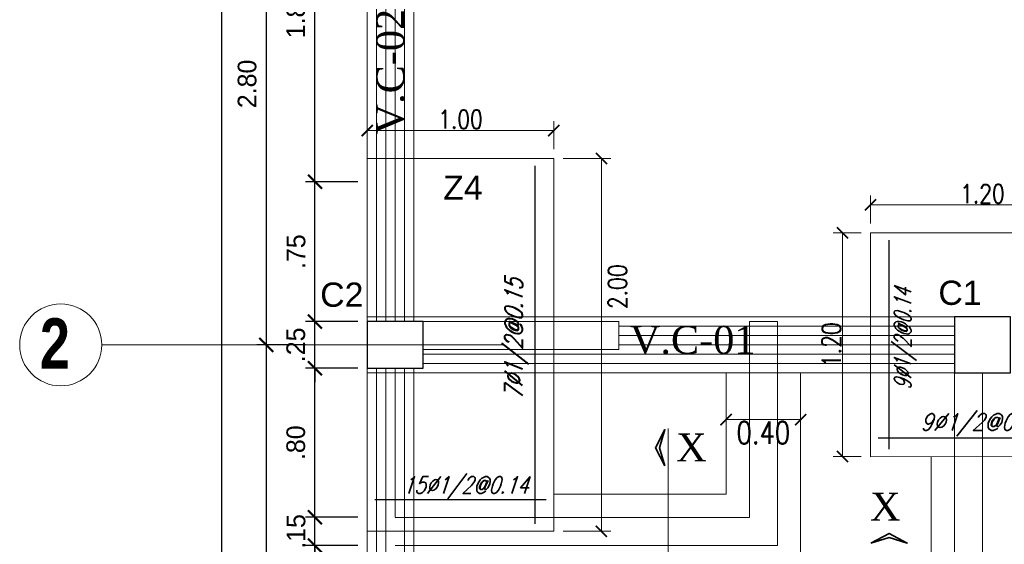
# Model space of a CAD drawing. Header units: metres. Extents: x -2 to 490, y -5 to 215.
# Tile 3 of 12: x -1.86 to 3.42, y 2.5 to 5.32. Entities that reach past the tile are written whole.
import ezdxf
from ezdxf.enums import TextEntityAlignment as Align

# ---------------------------------------------------------------- set-up
doc = ezdxf.new("R2010")
doc.units = ezdxf.units.M
for name, color, linetype, lineweight in [('COLUMNAS', 5, 'Continuous', 80), ('COTAS', 9, 'Continuous', 13), ('EJES', 251, 'Continuous', 20), ('LAYER2', 1, 'Continuous', 20)]:
    doc.layers.add(name, color=color, linetype=linetype, lineweight=lineweight)
doc.layers.add('FIERRO', color=5, linetype='Continuous')
doc.layers.add('LAYER8', color=21, linetype='Continuous')
doc.layers.add('PLUMA 0.8', color=7, linetype='Continuous', lineweight=80, true_color=0x2e2e2e)
doc.layers.add('VIGAS DE CIMENTACION', color=6, linetype='Continuous', lineweight=30, true_color=0xff00ff)
doc.styles.add('DUTCHBI', font='dutchbi.ttf')
doc.styles.add('joe1', font='impact.ttf')
doc.styles.add('SANSSERIFBOLD', font='arial.ttf')
doc.styles.add('STYLE1', font='arial.ttf')
doc.styles.add('STYLE5', font='romans.shx', dxfattribs={"width": 0.8})
doc.styles.add('TEXTOCENT', font='GOTHIC.TTF')
doc.styles.add('ZOILA', font='arial.ttf', dxfattribs={"oblique": 0.01})
doc.dimstyles.new('dimlosa', dxfattribs={"dimtxt": 0.04, "dimasz": 0.01, "dimexe": 0.01, "dimexo": 0.01, "dimgap": 0.01, "dimtad": 2, "dimzin": 3, "dimdsep": 46, "dimtxsty": 'STYLE1', "dimblk": 'DOT', "dimcen": 0.15, "dimclrd": 1, "dimclre": 1, "dimclrt": 3, "dimadec": 0, "dimazin": 0, "dimtfac": 1, "dimtix": 1, "dimtmove": 2, "dimatfit": 3, "dimldrblk": 'ARCHTICK', "dimfxl": 0.11, "dimfxlon": 1, "dimlwd": 9, "dimlwe": 9, "dimarcsym": 0})
doc.dimstyles.new('PLANTA50', dxfattribs={"dimscale": 0.5, "dimtxt": 0.2, "dimasz": 0.15, "dimexe": 0.1, "dimexo": 0.1, "dimgap": 0.1, "dimtad": 2, "dimzin": 7, "dimdsep": 46, "dimtxsty": 'TEXTOCENT', "dimblk": 'ARCHTICK', "dimcen": 0.2, "dimdle": 0.1, "dimclrd": 8, "dimclre": 8, "dimclrt": 256, "dimaunit": 1, "dimadec": 0, "dimazin": 0, "dimtfac": 1, "dimtix": 1, "dimtmove": 2, "dimatfit": 3, "dimldrblk": 'ARCHTICK', "dimfxl": 1, "dimtolj": 1, "dimtzin": 0, "dimarcsym": 0})

# ---------------------------------------------------------------- blocks, each defined once
blk = doc.blocks.new('_ARCHTICK')
at = {"color": 0, "linetype": 'ByBlock', "const_width": 0.15}
blk.add_lwpolyline([(-0.5, -0.5), (0.5, 0.5)], dxfattribs=at)
blk = doc.blocks.new('*D261')
at = {"layer": 'COTAS', "color": 8, "lineweight": -2, "transparency": 16777216}
for p, q in [((-0.2808, 3.65), (-0.2808, 4.5)), ((-0.05, 4.45), (-0.3308, 4.45)), ((-0.05, 3.7), (-0.3308, 3.7))]:
    blk.add_line(p, q, dxfattribs=at)
at = {"layer": 'Defpoints', "color": 0, "lineweight": 5, "transparency": 16777216}
for p in [(-0.2808, 4.45), (0, 4.45), (0, 3.7)]:
    blk.add_point(p, dxfattribs=at)
at = {"layer": 'COTAS', "color": 8, "lineweight": -2, "transparency": 16777216, "xscale": 0.075, "yscale": 0.075, "zscale": 0.075}
for p, rotation in [((-0.2808, 4.45), 90), ((-0.2808, 3.7), 270)]:
    blk.add_blockref('_ARCHTICK', p, dxfattribs=dict(at, rotation=rotation))
at = {"layer": 'COTAS', "transparency": 16777216, "insert": (-0.382, 4.075), "char_height": 0.1, "attachment_point": 5, "rotation": 90, "style": 'TEXTOCENT'}
blk.add_mtext('\\A1;.75', dxfattribs=at)
blk = doc.blocks.new('*D305')
at = {"layer": 'COTAS', "color": 8, "lineweight": -2, "transparency": 16777216}
for p, q in [((-0.7818, 20.05), (-0.7818, -0.05)), ((-0.05, 20), (-0.8318, 20)), ((-0.1, 0), (-0.8318, 0))]:
    blk.add_line(p, q, dxfattribs=at)
at = {"layer": 'Defpoints', "color": 0, "lineweight": 5, "transparency": 16777216}
for p in [(0, 20), (-0.7818, 0), (-0.05, 0)]:
    blk.add_point(p, dxfattribs=at)
at = {"layer": 'COTAS', "color": 8, "lineweight": -2, "transparency": 16777216, "xscale": 0.075, "yscale": 0.075, "zscale": 0.075}
for p, rotation in [((-0.7818, 20), 90), ((-0.7818, 0), 270)]:
    blk.add_blockref('_ARCHTICK', p, dxfattribs=dict(at, rotation=rotation))
at = {"layer": 'COTAS', "transparency": 16777216, "insert": (-0.8844, 10), "char_height": 0.1, "attachment_point": 5, "rotation": 90, "style": 'TEXTOCENT'}
blk.add_mtext('\\A1;20.00', dxfattribs=at)
blk = doc.blocks.new('*D306')
at = {"layer": 'COTAS', "color": 8, "lineweight": -2, "transparency": 16777216}
for p, q in [((-0.2808, 0.2), (-0.2808, 2.5481)), ((-0.05, 2.4981), (-0.3308, 2.4981)), ((-0.1, 0.25), (-0.3308, 0.25))]:
    blk.add_line(p, q, dxfattribs=at)
at = {"layer": 'Defpoints', "color": 0, "lineweight": 5, "transparency": 16777216}
for p in [(-0.2808, 2.4981), (0, 2.4981), (-0.05, 0.25)]:
    blk.add_point(p, dxfattribs=at)
at = {"layer": 'COTAS', "color": 8, "lineweight": -2, "transparency": 16777216, "xscale": 0.075, "yscale": 0.075, "zscale": 0.075}
for p, rotation in [((-0.2808, 2.4981), 90), ((-0.2808, 0.25), 270)]:
    blk.add_blockref('_ARCHTICK', p, dxfattribs=dict(at, rotation=rotation))
at = {"layer": 'COTAS', "transparency": 16777216, "insert": (-0.3833, 1.374), "char_height": 0.1, "attachment_point": 5, "rotation": 90, "style": 'TEXTOCENT'}
blk.add_mtext('\\A1;2.25', dxfattribs=at)
blk = doc.blocks.new('*D307')
at = {"layer": 'COTAS', "color": 8, "lineweight": -2, "transparency": 16777216}
for p, q in [((-0.5421, 3.625), (-0.5421, -0.05)), ((-0.3308, 3.575), (-0.5921, 3.575)), ((-0.1, 0), (-0.5921, 0))]:
    blk.add_line(p, q, dxfattribs=at)
at = {"layer": 'Defpoints', "color": 0, "lineweight": 5, "transparency": 16777216}
for p in [(-0.2808, 3.575), (-0.5421, 0), (-0.05, 0)]:
    blk.add_point(p, dxfattribs=at)
at = {"layer": 'COTAS', "color": 8, "lineweight": -2, "transparency": 16777216, "xscale": 0.075, "yscale": 0.075, "zscale": 0.075}
for p, rotation in [((-0.5421, 3.575), 90), ((-0.5421, 0), 270)]:
    blk.add_blockref('_ARCHTICK', p, dxfattribs=dict(at, rotation=rotation))
at = {"layer": 'COTAS', "transparency": 16777216, "insert": (-0.6446, 1.7875), "char_height": 0.1, "attachment_point": 5, "rotation": 90, "style": 'TEXTOCENT'}
blk.add_mtext('\\A1;3.58', dxfattribs=at)
blk = doc.blocks.new('*D308')
at = {"layer": 'COTAS', "color": 8, "lineweight": -2, "transparency": 16777216}
for p, q in [((-0.2808, 3.7), (-0.2808, 3.775)), ((-0.05, 3.7), (-0.3308, 3.7)), ((-0.2808, 3.45), (-0.2808, 3.7)), ((-0.05, 3.45), (-0.3308, 3.45)), ((-0.2808, 3.45), (-0.2808, 3.375))]:
    blk.add_line(p, q, dxfattribs=at)
at = {"layer": 'Defpoints', "color": 0, "lineweight": 5, "transparency": 16777216}
for p in [(-0.2808, 3.7), (0, 3.7), (0, 3.45)]:
    blk.add_point(p, dxfattribs=at)
at = {"layer": 'COTAS', "color": 8, "lineweight": -2, "transparency": 16777216, "xscale": 0.075, "yscale": 0.075, "zscale": 0.075}
for p, rotation in [((-0.2808, 3.7), 270), ((-0.2808, 3.45), 90)]:
    blk.add_blockref('_ARCHTICK', p, dxfattribs=dict(at, rotation=rotation))
at = {"layer": 'COTAS', "transparency": 16777216, "insert": (-0.3833, 3.575), "char_height": 0.1, "attachment_point": 5, "rotation": 90, "style": 'TEXTOCENT'}
blk.add_mtext('\\A1;.25', dxfattribs=at)
blk = doc.blocks.new('*D309')
at = {"layer": 'COTAS', "color": 8, "lineweight": -2, "transparency": 16777216}
for p, q in [((-0.2808, 4.4), (-0.2808, 6.3)), ((-0.05, 6.25), (-0.3308, 6.25)), ((-0.05, 4.45), (-0.3308, 4.45))]:
    blk.add_line(p, q, dxfattribs=at)
at = {"layer": 'Defpoints', "color": 0, "lineweight": 5, "transparency": 16777216}
for p in [(-0.2808, 6.25), (0, 6.25), (0, 4.45)]:
    blk.add_point(p, dxfattribs=at)
at = {"layer": 'COTAS', "color": 8, "lineweight": -2, "transparency": 16777216, "xscale": 0.075, "yscale": 0.075, "zscale": 0.075}
for p, rotation in [((-0.2808, 6.25), 90), ((-0.2808, 4.45), 270)]:
    blk.add_blockref('_ARCHTICK', p, dxfattribs=dict(at, rotation=rotation))
at = {"layer": 'COTAS', "transparency": 16777216, "insert": (-0.3833, 5.35), "char_height": 0.1, "attachment_point": 5, "rotation": 90, "style": 'TEXTOCENT'}
blk.add_mtext('\\A1;1.80', dxfattribs=at)
blk = doc.blocks.new('*D319')
at = {"layer": 'COTAS', "color": 8, "lineweight": -2, "transparency": 16777216}
for p, q in [((-0.5421, 6.425), (-0.5421, 3.525)), ((-0.3308, 6.375), (-0.5921, 6.375)), ((-0.3308, 3.575), (-0.5921, 3.575))]:
    blk.add_line(p, q, dxfattribs=at)
at = {"layer": 'Defpoints', "color": 0, "lineweight": 5, "transparency": 16777216}
for p in [(-0.2808, 6.375), (-0.5421, 3.575), (-0.2808, 3.575)]:
    blk.add_point(p, dxfattribs=at)
at = {"layer": 'COTAS', "color": 8, "lineweight": -2, "transparency": 16777216, "xscale": 0.075, "yscale": 0.075, "zscale": 0.075}
for p, rotation in [((-0.5421, 6.375), 90), ((-0.5421, 3.575), 270)]:
    blk.add_blockref('_ARCHTICK', p, dxfattribs=dict(at, rotation=rotation))
at = {"layer": 'COTAS', "transparency": 16777216, "insert": (-0.6446, 4.975), "char_height": 0.1, "attachment_point": 5, "rotation": 90, "style": 'TEXTOCENT'}
blk.add_mtext('\\A1;2.80', dxfattribs=at)
blk = doc.blocks.new('*D325')
at = {"layer": 'COTAS', "color": 8, "lineweight": -2, "transparency": 16777216}
for p, q in [((-0.2808, 2.6), (-0.2808, 3.5)), ((-0.05, 3.45), (-0.3308, 3.45)), ((-0.05, 2.65), (-0.3308, 2.65))]:
    blk.add_line(p, q, dxfattribs=at)
at = {"layer": 'Defpoints', "color": 0, "lineweight": 5, "transparency": 16777216}
for p in [(-0.2808, 3.45), (0, 3.45), (0, 2.65)]:
    blk.add_point(p, dxfattribs=at)
at = {"layer": 'COTAS', "color": 8, "lineweight": -2, "transparency": 16777216, "xscale": 0.075, "yscale": 0.075, "zscale": 0.075}
for p, rotation in [((-0.2808, 3.45), 90), ((-0.2808, 2.65), 270)]:
    blk.add_blockref('_ARCHTICK', p, dxfattribs=dict(at, rotation=rotation))
at = {"layer": 'COTAS', "transparency": 16777216, "insert": (-0.3833, 3.05), "char_height": 0.1, "attachment_point": 5, "rotation": 90, "style": 'TEXTOCENT'}
blk.add_mtext('\\A1;.80', dxfattribs=at)
blk = doc.blocks.new('*D326')
at = {"layer": 'COTAS', "color": 8, "lineweight": -2, "transparency": 16777216}
for p, q in [((-0.2808, 2.65), (-0.2808, 2.725)), ((-0.05, 2.65), (-0.3308, 2.65)), ((-0.2808, 2.4981), (-0.2808, 2.65)), ((-0.05, 2.4981), (-0.3308, 2.4981)), ((-0.2808, 2.4981), (-0.2808, 2.4231))]:
    blk.add_line(p, q, dxfattribs=at)
at = {"layer": 'Defpoints', "color": 0, "lineweight": 5, "transparency": 16777216}
for p in [(-0.2808, 2.65), (0, 2.65), (0, 2.4981)]:
    blk.add_point(p, dxfattribs=at)
at = {"layer": 'COTAS', "color": 8, "lineweight": -2, "transparency": 16777216, "xscale": 0.075, "yscale": 0.075, "zscale": 0.075}
for p, rotation in [((-0.2808, 2.65), 270), ((-0.2808, 2.4981), 90)]:
    blk.add_blockref('_ARCHTICK', p, dxfattribs=dict(at, rotation=rotation))
at = {"layer": 'COTAS', "transparency": 16777216, "insert": (-0.382, 2.574), "char_height": 0.1, "attachment_point": 5, "rotation": 90, "style": 'TEXTOCENT'}
blk.add_mtext('\\A1;.15', dxfattribs=at)
blk = doc.blocks.new('*D338')
at = {"layer": 'Defpoints', "color": 0, "linetype": 'Continuous', "lineweight": 5, "transparency": 16777216}
for p in [(1, 4.725), (0, 4.575), (1, 4.575)]:
    blk.add_point(p, dxfattribs=at)
at = {"layer": 'VIGAS DE CIMENTACION', "color": 1, "linetype": 'Continuous', "lineweight": 5, "transparency": 16777216}
for p, q in [((0, 4.625), (0, 4.775)), ((1, 4.625), (1, 4.775)), ((0, 4.725), (1, 4.725))]:
    blk.add_line(p, q, dxfattribs=at)
at = {"layer": 'VIGAS DE CIMENTACION', "color": 1, "linetype": 'Continuous', "lineweight": 5, "transparency": 16777216, "xscale": 0.06, "yscale": 0.06, "zscale": 0.06, "rotation": 180}
blk.add_blockref('_ARCHTICK', (0, 4.725), dxfattribs=at)
at = {"layer": 'VIGAS DE CIMENTACION', "color": 1, "linetype": 'Continuous', "lineweight": 5, "transparency": 16777216, "xscale": 0.06, "yscale": 0.06, "zscale": 0.06}
blk.add_blockref('_ARCHTICK', (1, 4.725), dxfattribs=at)
at = {"layer": 'VIGAS DE CIMENTACION', "color": 3, "linetype": 'Continuous', "lineweight": 5, "transparency": 16777216, "insert": (0.5, 4.785), "char_height": 0.1, "attachment_point": 5, "style": 'STYLE5'}
blk.add_mtext('1.00', dxfattribs=at)
blk = doc.blocks.new('*D339')
at = {"layer": 'Defpoints', "color": 0, "linetype": 'Continuous', "lineweight": 5, "transparency": 16777216}
for p in [(1, 4.575), (1, 2.575), (1.2559, 2.575)]:
    blk.add_point(p, dxfattribs=at)
at = {"layer": 'VIGAS DE CIMENTACION', "color": 1, "linetype": 'Continuous', "lineweight": 5, "transparency": 16777216}
for p, q in [((1.05, 4.575), (1.3059, 4.575)), ((1.2559, 4.575), (1.2559, 2.575)), ((1.05, 2.575), (1.3059, 2.575))]:
    blk.add_line(p, q, dxfattribs=at)
at = {"layer": 'VIGAS DE CIMENTACION', "color": 1, "linetype": 'Continuous', "lineweight": 5, "transparency": 16777216, "xscale": 0.06, "yscale": 0.06, "zscale": 0.06}
for p, rotation in [((1.2559, 4.575), 90), ((1.2559, 2.575), 270)]:
    blk.add_blockref('_ARCHTICK', p, dxfattribs=dict(at, rotation=rotation))
at = {"layer": 'VIGAS DE CIMENTACION', "color": 3, "linetype": 'Continuous', "lineweight": 5, "transparency": 16777216, "insert": (1.3421, 3.8868), "char_height": 0.1, "attachment_point": 5, "rotation": 90, "style": 'STYLE5'}
blk.add_mtext('2.00', dxfattribs=at)
blk = doc.blocks.new('*D370')
at = {"layer": 'Defpoints', "color": 0, "linetype": 'Continuous', "lineweight": 5, "transparency": 16777216}
for p in [(1.925, 3.3504), (2.325, 3.3595), (1.925, 3.174)]:
    blk.add_point(p, dxfattribs=at)
at = {"layer": 'VIGAS DE CIMENTACION', "color": 1, "linetype": 'Continuous', "lineweight": 5, "transparency": 16777216}
for p, q in [((1.925, 3.224), (1.925, 3.124)), ((2.325, 3.224), (2.325, 3.124)), ((2.325, 3.174), (1.925, 3.174))]:
    blk.add_line(p, q, dxfattribs=at)
at = {"layer": 'VIGAS DE CIMENTACION', "color": 1, "linetype": 'Continuous', "lineweight": 5, "transparency": 16777216, "xscale": 0.06, "yscale": 0.06, "zscale": 0.06, "rotation": 180}
blk.add_blockref('_ARCHTICK', (1.925, 3.174), dxfattribs=at)
at = {"layer": 'VIGAS DE CIMENTACION', "color": 1, "linetype": 'Continuous', "lineweight": 5, "transparency": 16777216, "xscale": 0.06, "yscale": 0.06, "zscale": 0.06}
blk.add_blockref('_ARCHTICK', (2.325, 3.174), dxfattribs=at)
at = {"layer": 'VIGAS DE CIMENTACION', "color": 3, "linetype": 'Continuous', "lineweight": 5, "transparency": 16777216, "insert": (2.125, 3.104), "char_height": 0.12, "attachment_point": 5, "style": 'STYLE5'}
blk.add_mtext('0.40', dxfattribs=at)
blk = doc.blocks.new('*D374')
at = {"layer": 'Defpoints', "color": 0, "linetype": 'Continuous', "lineweight": 5, "transparency": 16777216}
for p in [(2.7, 4.3259), (2.7, 4.1759), (3.9, 4.1759)]:
    blk.add_point(p, dxfattribs=at)
at = {"layer": 'VIGAS DE CIMENTACION', "color": 1, "linetype": 'Continuous', "lineweight": 5, "transparency": 16777216}
for p, q in [((2.7, 4.2259), (2.7, 4.3759)), ((3.9, 4.2259), (3.9, 4.3759)), ((3.9, 4.3259), (2.7, 4.3259))]:
    blk.add_line(p, q, dxfattribs=at)
at = {"layer": 'VIGAS DE CIMENTACION', "color": 1, "linetype": 'Continuous', "lineweight": 5, "transparency": 16777216, "xscale": 0.06, "yscale": 0.06, "zscale": 0.06, "rotation": 180}
blk.add_blockref('_ARCHTICK', (2.7, 4.3259), dxfattribs=at)
at = {"layer": 'VIGAS DE CIMENTACION', "color": 1, "linetype": 'Continuous', "lineweight": 5, "transparency": 16777216, "xscale": 0.06, "yscale": 0.06, "zscale": 0.06}
blk.add_blockref('_ARCHTICK', (3.9, 4.3259), dxfattribs=at)
at = {"layer": 'VIGAS DE CIMENTACION', "color": 3, "linetype": 'Continuous', "lineweight": 5, "transparency": 16777216, "insert": (3.3, 4.3859), "char_height": 0.1, "attachment_point": 5, "style": 'STYLE5'}
blk.add_mtext('1.20', dxfattribs=at)
blk = doc.blocks.new('*D375')
at = {"layer": 'Defpoints', "color": 0, "linetype": 'Continuous', "lineweight": 5, "transparency": 16777216}
for p in [(2.7, 4.1759), (2.55, 2.9759), (2.7, 2.9759)]:
    blk.add_point(p, dxfattribs=at)
at = {"layer": 'VIGAS DE CIMENTACION', "color": 1, "linetype": 'Continuous', "lineweight": 5, "transparency": 16777216}
for p, q in [((2.65, 4.1759), (2.5, 4.1759)), ((2.55, 4.1759), (2.55, 2.9759)), ((2.65, 2.9759), (2.5, 2.9759))]:
    blk.add_line(p, q, dxfattribs=at)
at = {"layer": 'VIGAS DE CIMENTACION', "color": 1, "linetype": 'Continuous', "lineweight": 5, "transparency": 16777216, "xscale": 0.06, "yscale": 0.06, "zscale": 0.06}
for p, rotation in [((2.55, 4.1759), 90), ((2.55, 2.9759), 270)]:
    blk.add_blockref('_ARCHTICK', p, dxfattribs=dict(at, rotation=rotation))
at = {"layer": 'VIGAS DE CIMENTACION', "color": 3, "linetype": 'Continuous', "lineweight": 5, "transparency": 16777216, "insert": (2.49, 3.5759), "char_height": 0.1, "attachment_point": 5, "rotation": 90, "style": 'STYLE5'}
blk.add_mtext('1.20', dxfattribs=at)

msp = doc.modelspace()

# ---------------------------------------------------------------- linework, layer by layer
at = {"layer": 'COLUMNAS', "color": 160, "linetype": 'Continuous', "lineweight": 30}
for points in [[(0.3, 3.7), (0, 3.7), (0, 3.45), (0.3, 3.45)], [(3.45, 3.725), (3.15, 3.725), (3.15, 3.425), (3.45, 3.425)]]:
    msp.add_lwpolyline(points, close=True, dxfattribs=at)
at = {"layer": 'COTAS', "lineweight": 35}
for points in [[(1.5964, 2.9254), (1.546, 3.023), (1.5964, 3.1206), (1.5677, 3.023), (1.5964, 2.9254)], [(2.7016, 2.5118), (2.7991, 2.5622), (2.8967, 2.5118), (2.7991, 2.5406), (2.7016, 2.5118)]]:
    msp.add_lwpolyline(points, dxfattribs=at)
at = {"layer": 'EJES', "color": 152, "linetype": 'Continuous', "lineweight": 5}
msp.add_line((0.725, 3.575), (-1.425, 3.575), dxfattribs=at)
msp.add_circle((-1.645, 3.575), 0.22, dxfattribs=at)
at = {"layer": 'FIERRO', "color": 156}
for p, q in [((0.9, 2.615), (0.9, 4.535)), ((2.8, 3.0159), (2.8, 4.1359)), ((2.74, 3.0759), (3.86, 3.0759)), ((0.96, 2.7433), (0.04, 2.7433))]:
    msp.add_line(p, q, dxfattribs=at)
at = {"layer": 'PLUMA 0.8', "color": 4, "lineweight": 18}
for p, q in [((1.925, 2.7731), (1.925, 3.425)), ((2.325, 2.3731), (2.325, 3.425)), ((3.025, 2.9759), (3.025, 0.9)), ((1.925, 2.7731), (1, 2.7731))]:
    msp.add_line(p, q, dxfattribs=at)
for points in [[(0, 4.575), (1, 4.575), (1, 2.575), (0, 2.575), (0, 4.575)], [(3.9, 4.1759), (2.7, 4.1759), (2.7, 2.975), (3.9, 2.9759), (3.9, 4.1759)]]:
    msp.add_lwpolyline(points, dxfattribs=at)
at = {"layer": 'VIGAS DE CIMENTACION', "color": 1, "linetype": 'Continuous', "lineweight": 5}
for p, q in [((3.15, 3.725), (0, 3.725)), ((3.15, 3.675), (1.35, 3.675)), ((3.15, 3.625), (1.35, 3.625)), ((3.15, 3.575), (1.35, 3.575)), ((3.15, 3.525), (0.3, 3.525)), ((3.15, 3.475), (0.3, 3.475)), ((3.15, 3.425), (0, 3.425)), ((1.6142, 2.0525), (1.6142, 3.1267))]:
    msp.add_line(p, q, dxfattribs=at)
at = {"layer": 'VIGAS DE CIMENTACION', "color": 9, "linetype": 'Continuous', "lineweight": 18}
for points in [[(6, 20), (0, 20), (0, 0)], [(0.15, 6.2518), (0.15, 3.7)], [(0.15, 2.6481), (2.05, 2.6481), (2.05, 3.7), (2.2, 3.7), (2.2, 2.4981), (0.15, 2.4981)], [(0.3, 3.7), (1.35, 3.7), (1.35, 3.55), (0.3, 3.55)], [(0.15, 3.45), (0.15, 2.65)], [(3.3, 0.3), (3.3, 3.425), (3.15, 3.425), (3.15, 0.3)]]:
    msp.add_lwpolyline(points, dxfattribs=at)
at = {"layer": 'VIGAS DE CIMENTACION', "color": 1, "linetype": 'Continuous', "lineweight": 5}
for points in [[(0.05, 6.25), (0.05, 3.7)], [(0.1, 6.25), (0.1, 3.7)], [(0.2, 6.2518), (0.2, 3.7)], [(0.25, 6.2518), (0.25, 3.7)], [(0.05, 3.45), (0.05, 0.25)], [(0.1, 3.45), (0.1, 0.25)], [(0.2, 3.45), (0.2, 0.25)], [(0.25, 3.45), (0.25, 0.25)]]:
    msp.add_lwpolyline(points, dxfattribs=at)

# ---------------------------------------------------------------- texts
at = {"layer": 'EJES', "style": 'joe1'}
msp.add_text('2', height=0.2695, rotation=359.9993, dxfattribs=at).set_placement((-1.7562, 3.448))
at = {"layer": 'LAYER2', "color": 7, "linetype": 'Continuous', "style": 'DUTCHBI'}
msp.add_text('V.C-02 ', height=0.15, rotation=90, dxfattribs=at).set_placement((0.1985, 4.7042))
for s, p in [('V.C-01 ', (1.409, 3.5268)), ('X', (1.6574, 2.9497)), ('X', (2.6975, 2.6319))]:
    msp.add_text(s, height=0.15, dxfattribs=at).set_placement(p)
at = {"layer": 'LAYER8', "color": 1, "style": 'SANSSERIFBOLD'}
msp.add_text('Z4', height=0.13, dxfattribs=at).set_placement((0.4071, 4.3535))
at = {"layer": 'PLUMA 0.8', "color": 4, "linetype": 'Continuous', "lineweight": 25, "style": 'ZOILA', "oblique": 0.01}
for s, p in [('C2', (-0.1367, 3.7793)), ('C1', (3.18, 3.7895))]:
    msp.add_text(s, height=0.13, dxfattribs=at).set_placement(p, align=Align.CENTER)
at = {"layer": 'PLUMA 0.8', "color": 8, "linetype": 'Continuous', "lineweight": 5, "style": 'STYLE5', "oblique": 21}
for s, height, width, p in [('7Ø1/2@0.15', 0.095, 0.8, (0.8334, 3.605)), ('9Ø1/2@0.14', 0.09, 0.71, (2.9171, 3.6059))]:
    msp.add_text(s, height=height, rotation=90, dxfattribs=dict(at, width=width)).set_placement(p, align=Align.CENTER)
at = {"layer": 'PLUMA 0.8', "color": 8, "linetype": 'Continuous', "lineweight": 5, "style": 'STYLE5', "oblique": 19}
for s, width, p in [('9Ø1/2@0.14', 0.87, (3.3, 3.1159)), ('15Ø1/2@0.14', 0.8, (0.527, 2.7782))]:
    msp.add_text(s, height=0.09, dxfattribs=dict(at, width=width)).set_placement(p, align=Align.CENTER)

# ---------------------------------------------------------------- dimensions: what is measured, and where the dimension line sits
at = {"layer": 'COTAS'}
for base, p1, p2, angle, picture, middle in [((-0.7818, 0), (0, 20), (-0.05, 0), 90, '*D305', (-0.8844, 10)), ((-0.5421, 3.575), (-0.2808, 6.375), (-0.2808, 3.575), 90, '*D319', (-0.6446, 4.975)), ((-0.2808, 6.25), (0, 4.45), (0, 6.25), 90, '*D309', (-0.3833, 5.35)), ((-0.2808, 4.45), (0, 3.7), (0, 4.45), 90, '*D261', (-0.382, 4.075)), ((-0.2808, 3.7), (0, 3.45), (0, 3.7), 90, '*D308', (-0.3833, 3.575)), ((-0.5421198, 0), (-0.2807853, 3.5750002), (-0.0499998, 0), 90, '*D307', (-0.6446351, 1.7875001)), ((-0.2808, 3.45), (0, 2.65), (0, 3.45), 90, '*D325', (-0.3833, 3.05)), ((-0.2808, 2.65), (0, 2.4981), (0, 2.65), 90, '*D326', (-0.382, 2.574)), ((-0.2808, 2.4981), (-0.05, 0.25), (0, 2.4981), 270, '*D306', (-0.3833, 1.374))]:
    dim = msp.add_linear_dim(base=base, p1=p1, p2=p2, angle=angle, dimstyle='PLANTA50', dxfattribs=at)
    dim.commit()
    dim.dimension.update_dxf_attribs({"geometry": picture, "text_midpoint": middle})
at = {"layer": 'VIGAS DE CIMENTACION', "color": 1, "linetype": 'Continuous', "lineweight": 5}
dim = msp.add_linear_dim(base=(1, 4.725), p1=(0, 4.575), p2=(1, 4.575), dimstyle='dimlosa', override={"dimtxt": 0.1, "dimasz": 0.06, "dimexe": 0.05, "dimexo": 0.05, "dimzin": 1, "dimtxsty": 'STYLE5', "dimblk": 'ARCHTICK', "dimadec": 2, "dimfxl": 0.05, "dimfxlon": 0, "dimlwd": 5, "dimlwe": 5}, dxfattribs=at)
dim.commit()
dim.dimension.update_dxf_attribs({"geometry": '*D338', "text_midpoint": (0.5, 4.785)})
dim = msp.add_linear_dim(base=(1.2559, 2.575), p1=(1, 4.575), p2=(1, 2.575), angle=90, dimstyle='dimlosa', override={"dimtxt": 0.1, "dimasz": 0.06, "dimexe": 0.05, "dimexo": 0.05, "dimzin": 1, "dimtxsty": 'STYLE5', "dimblk": 'ARCHTICK', "dimadec": 2, "dimfxl": 0.05, "dimfxlon": 0, "dimlwd": 5, "dimlwe": 5}, dxfattribs=at)
dim.commit()
dim.dimension.update_dxf_attribs({"geometry": '*D339', "text_midpoint": (1.3421, 3.8868), "dimtype": 160})
for base, p1, p2, angle, override, picture, middle in [((2.7, 4.3259), (3.9, 4.1759), (2.7, 4.1759), 180, {"dimtxt": 0.1, "dimasz": 0.06, "dimexe": 0.05, "dimexo": 0.05, "dimzin": 1, "dimtxsty": 'STYLE5', "dimblk": 'ARCHTICK', "dimadec": 2, "dimfxl": 0.05, "dimfxlon": 0, "dimlwd": 5, "dimlwe": 5}, '*D374', (3.3, 4.3859)), ((2.55, 2.9759), (2.7, 4.1759), (2.7, 2.9759), 90, {"dimtxt": 0.1, "dimasz": 0.06, "dimexe": 0.05, "dimexo": 0.05, "dimzin": 1, "dimtxsty": 'STYLE5', "dimblk": 'ARCHTICK', "dimadec": 2, "dimfxl": 0.05, "dimfxlon": 0, "dimlwd": 5, "dimlwe": 5}, '*D375', (2.49, 3.5759)), ((1.925, 3.174), (2.325, 3.3595), (1.925, 3.3504), 180, {"dimtxt": 0.12, "dimasz": 0.06, "dimexe": 0.05, "dimexo": 0.05, "dimzin": 1, "dimtxsty": 'STYLE5', "dimblk": 'ARCHTICK', "dimadec": 2, "dimfxl": 0.05, "dimlwd": 5, "dimlwe": 5}, '*D370', (2.125, 3.104))]:
    dim = msp.add_linear_dim(base=base, p1=p1, p2=p2, angle=angle, dimstyle='dimlosa', override=override, dxfattribs=at)
    dim.commit()
    dim.dimension.update_dxf_attribs({"geometry": picture, "text_midpoint": middle})

doc.saveas('drawing.dxf')
